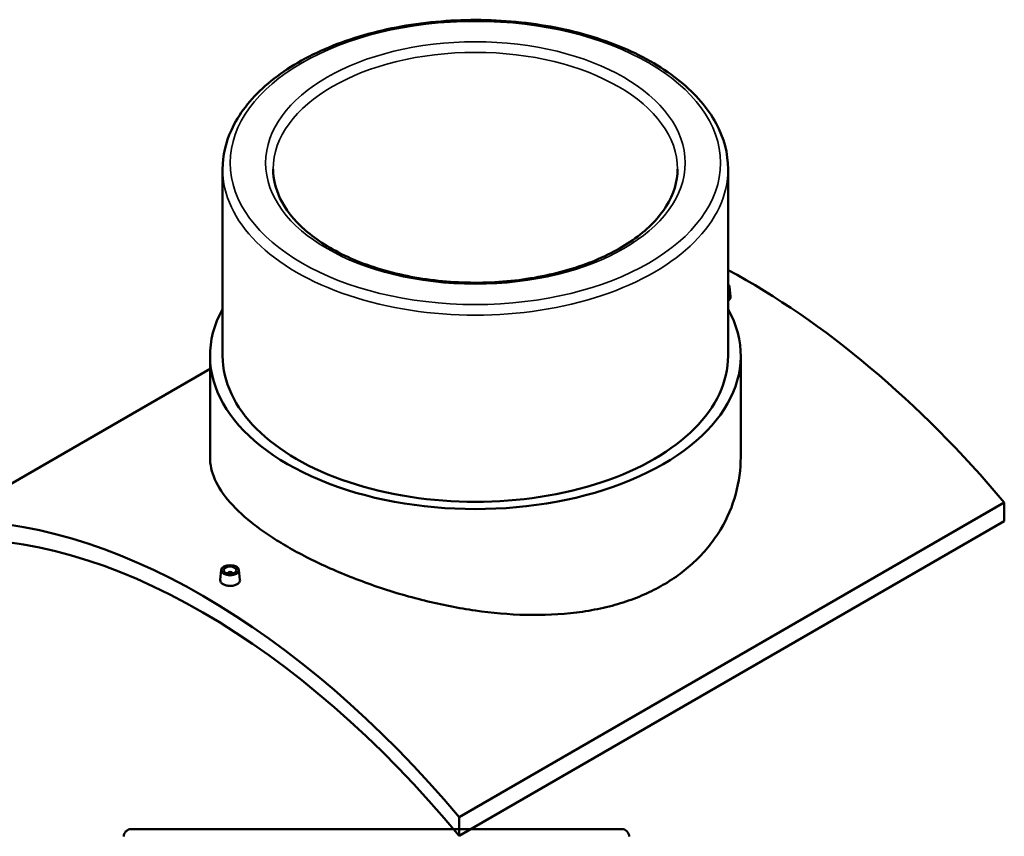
# Model space of a CAD drawing. Header units: millimetres. Extents: x -379 to 1611, y -971 to 1152.
# Tile 6 of 6: x 832 to 1611, y 506 to 1152. Entities that reach past the tile are written whole.
import ezdxf

# ---------------------------------------------------------------- set-up
doc = ezdxf.new("R2010")
doc.units = ezdxf.units.MM
doc.layers.add('Visible (ANSI)', color=7, linetype='Continuous', lineweight=50)
doc.layers.add('Visible Narrow (ANSI)', color=7, linetype='Continuous', lineweight=35)

msp = doc.modelspace()

# ---------------------------------------------------------------- linework, layer by layer
at = {"layer": 'Visible (ANSI)'}
for p, q in [((992.75, 1033.61), (992.75, 885.91)), ((1392.75, 1033.61), (1392.75, 885.91)), ((1393.84, 940.66), (1394.68, 932.83)), ((982.75, 885.91), (982.75, 805.67)), ((1402.75, 885.91), (1402.75, 805.67)), ((774.14, 755.23), (982.75, 875.67)), ((1611.36, 769.93), (1180.02, 520.9)), ((1611.36, 769.93), (1611.36, 755.11)), ((1180.02, 506.08), (1611.36, 755.11)), ((991.66, 716.53), (990.82, 708.7)), ((996.65, 713.83), (996.65, 713.63)), ((1000.65, 713.83), (1000.65, 713.63)), ((1005.63, 716.53), (1006.47, 708.7)), ((1180.02, 506.08), (1180.02, 520.9)), ((920.46, 511.56), (1308.46, 511.56))]:
    msp.add_line(p, q, dxfattribs=at)
for centre, start, end in [((920.46, 505.56), 90, 180), ((1308.46, 505.56), 0, 90)]:
    msp.add_arc(centre, 6, start, end, dxfattribs=at)
for centre, major_axis, start_param, end_param in [((1408.42, 442.06), (308, -533.47), 1.871533, 2.392172), ((1386.85, 940.41), (7, 0), 5.714744, 6.851626), ((1192.75, 885.91), (210, 0), 2.831748, 6.59303), ((1192.75, 885.91), (-200, 0), 0, 3.141593), ((977.08, 193.03), (-308, 533.47), 5.013125, 5.982449), ((977.08, 193.03), (-300, 519.62), 4.999031, 5.996543), ((998.65, 713.83), (-2, 0), 2.963882, 6.460896)]:
    msp.add_ellipse(centre, major_axis=major_axis, ratio=0.57735, start_param=start_param, end_param=end_param, dxfattribs=at)
for major_axis in [(-7, 0), (5, 0)]:
    msp.add_ellipse((998.65, 716.28), major_axis=major_axis, ratio=0.57735, dxfattribs=at)
for points, knots in [([(1392.75, 1033.61), (1392.75, 1045.94), (1389.48, 1058.24), (1376.77, 1081.78), (1367.13, 1092.98), (1342.29, 1113.25), (1326.91, 1122.24), (1292.13, 1136.92), (1272.72, 1142.58), (1231.91, 1150.03), (1210.53, 1151.82), (1167.89, 1151.38), (1146.64, 1149.15), (1106.37, 1140.88), (1087.36, 1134.83), (1053.43, 1119.44), (1038.53, 1110.09), (1014.5, 1088.91), (1005.34, 1077.07), (995.1, 1054.51), (992.75, 1044.07), (992.75, 1033.61)], [0.785398, 0.785398, 0.785398, 0.785398, 1.087557, 1.087557, 1.401114, 1.401114, 1.7251, 1.7251, 2.050069, 2.050069, 2.374184, 2.374184, 2.697961, 2.697961, 3.022157, 3.022157, 3.347195, 3.347195, 3.670642, 3.670642, 3.926991, 3.926991, 3.926991, 3.926991]), ([(1352.75, 1033.61), (1352.75, 1023.74), (1349.79, 1013.83), (1338.19, 995.28), (1329.91, 986.64), (1308.97, 971.41), (1296.49, 964.76), (1268.38, 953.99), (1252.78, 949.86), (1219.99, 944.57), (1202.81, 943.43), (1168.68, 944.28), (1151.73, 946.28), (1119.84, 953.18), (1104.9, 958.08), (1078.6, 970.19), (1067.22, 977.4), (1049.07, 993.27), (1042.33, 1001.93), (1034.52, 1018.3), (1032.75, 1025.96), (1032.75, 1033.61)], [5.497787, 5.497787, 5.497787, 5.497787, 5.844219, 5.844219, 6.168344, 6.168344, 6.482353, 6.482353, 6.796462, 6.796462, 7.111629, 7.111629, 7.427122, 7.427122, 7.74205, 7.74205, 8.055866, 8.055866, 8.37088, 8.37088, 8.63938, 8.63938, 8.63938, 8.63938]), ([(1394.68, 932.83), (1394.69, 932.74), (1394.69, 932.64), (1394.69, 931.97), (1394.5, 931.36), (1393.77, 930.34), (1393.3, 929.91), (1392.75, 929.54)], [6.4507128, 6.4507128, 6.4507128, 6.4507128, 6.4988505, 6.4988505, 6.7942733, 6.7942733, 7.0386681, 7.0386681, 7.0386681, 7.0386681]), ([(1341.24, 704.64), (1336.54, 701.93), (1331.54, 699.39), (1321, 694.77), (1315.46, 692.68), (1303.94, 689), (1297.96, 687.4), (1285.63, 684.74), (1279.28, 683.67), (1259.88, 681.23), (1246.43, 680.65), (1219.41, 681.31), (1205.85, 682.55), (1179.65, 686.31), (1166.09, 688.96), (1139.08, 695.62), (1125.62, 699.62), (1099.74, 708.56), (1087.31, 713.52), (1070.03, 721.31), (1064.49, 723.97), (1053.96, 729.34), (1048.96, 732.06), (1039.56, 737.49), (1035, 740.28), (1026.33, 746), (1022.2, 748.92), (1010.61, 757.8), (1003.95, 763.87), (993.28, 776.02), (989.26, 782.11), (983.99, 794.1), (982.75, 799.99), (982.75, 805.67)], [0, 0, 0, 0, 1.995533, 1.995533, 3.991065, 3.991065, 5.986598, 5.986598, 7.98213, 7.98213, 11.973195, 11.973195, 15.964261, 15.964261, 19.95329, 19.95329, 23.942319, 23.942319, 27.931349, 27.931349, 29.925864, 29.925864, 31.920378, 31.920378, 33.914893, 33.914893, 35.909408, 35.909408, 39.898437, 39.898437, 43.887467, 43.887467, 47.876496, 47.876496, 47.876496, 47.876496]), ([(1402.75, 805.67), (1402.75, 796.23), (1401.5, 786.44), (1396.24, 767.14), (1392.22, 757.63), (1384.22, 744.25), (1381.22, 739.93), (1374.63, 731.67), (1371.03, 727.73), (1363.3, 720.3), (1359.18, 716.81), (1350.5, 710.34), (1345.94, 707.36), (1341.24, 704.64)], [111.717253, 111.717253, 111.717253, 111.717253, 115.708318, 115.708318, 119.699383, 119.699383, 121.694915, 121.694915, 123.690448, 123.690448, 125.685981, 125.685981, 127.681513, 127.681513, 127.681513, 127.681513]), ([(1004.19, 705.2), (1003.5, 704.8), (1002.62, 704.45), (1000.68, 703.99), (999.63, 703.89), (997.66, 703.9), (996.61, 704.02), (994.68, 704.49), (993.8, 704.84), (992.41, 705.64), (991.8, 706.15), (991, 707.26), (990.81, 707.86), (990.81, 708.51), (990.81, 708.6), (990.82, 708.7)], [0, 0, 0, 0, 0.295423, 0.295423, 0.590846, 0.590846, 0.886231, 0.886231, 1.181616, 1.181616, 1.477001, 1.477001, 1.772387, 1.772387, 1.820358, 1.820358, 1.820358, 1.820358]), ([(1006.47, 708.7), (1006.48, 708.61), (1006.49, 708.51), (1006.49, 707.85), (1006.29, 707.23), (1005.49, 706.11), (1004.89, 705.6), (1004.19, 705.2)], [4.0874808, 4.0874808, 4.0874808, 4.0874808, 4.1356185, 4.1356185, 4.4310413, 4.4310413, 4.726464, 4.726464, 4.726464, 4.726464])]:
    msp.add_open_spline(points, degree=3, knots=knots, dxfattribs=at)
at = {"layer": 'Visible Narrow (ANSI)'}
for major_axis in [(194, 0), (166, 0)]:
    msp.add_ellipse((1192.75, 1038.51), major_axis=major_axis, ratio=0.57735, dxfattribs=at)
for major_axis, start_param, end_param in [((-160, 0), 3.141593, 6.283185), ((-200, 0), 0, 3.141593)]:
    msp.add_ellipse((1192.75, 1033.61), major_axis=major_axis, ratio=0.57735, start_param=start_param, end_param=end_param, dxfattribs=at)

doc.saveas('drawing.dxf')
